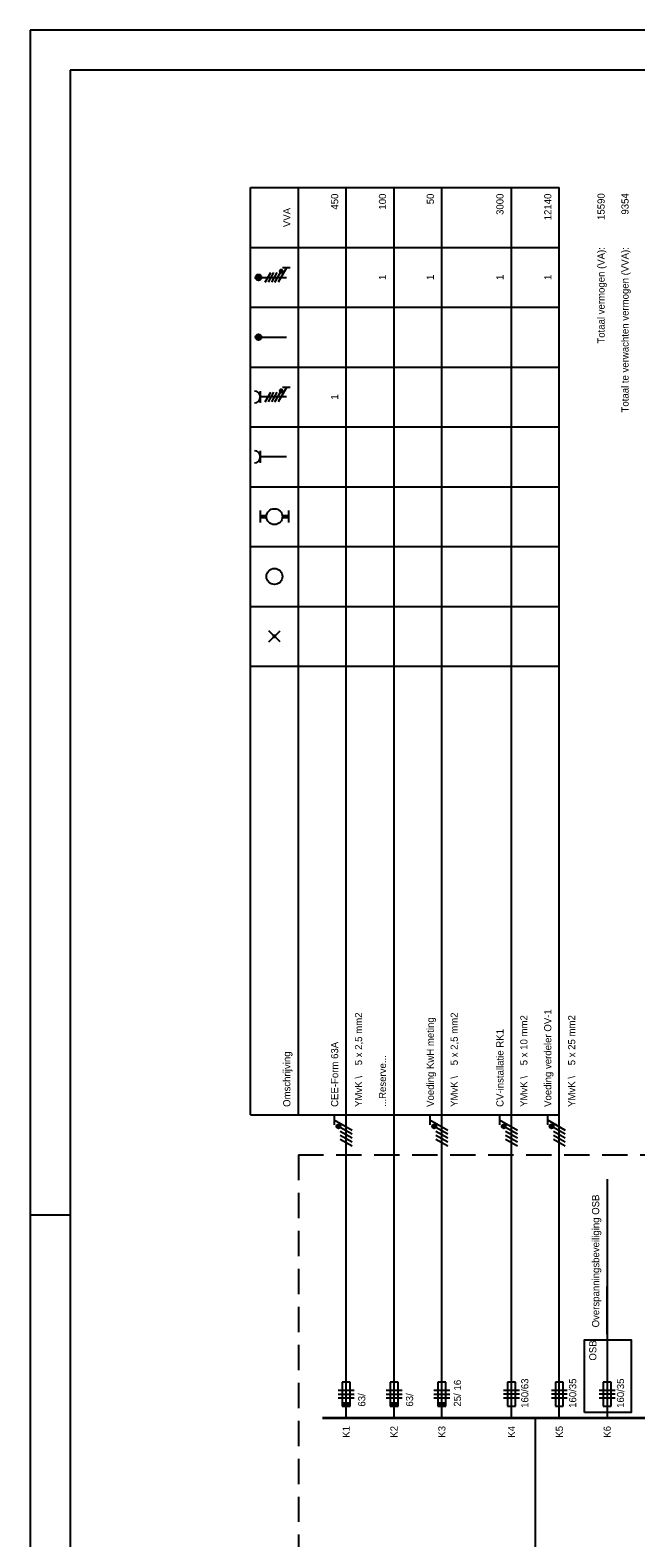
# Model space of a CAD drawing. Extents: x 0 to 841, y 0 to 594.
# Tile 2 of 7: x 0 to 152, y 216 to 594. Entities that reach past the tile are written whole.
import ezdxf
from ezdxf.enums import TextEntityAlignment as Align

# ---------------------------------------------------------------- set-up
doc = ezdxf.new("R2010")
doc.units = 0
doc.linetypes.add('HIDDEN', pattern=[9.525, 6.35, -3.175])
doc.layers.get('0').update_dxf_attribs({"linetype": 'CONTINUOUS'})
for name, color, linetype in [('BL$2----', 7, 'CONTINUOUS'), ('EL$1----', 3, 'CONTINUOUS'), ('EL$1----_HKL', 3, 'CONTINUOUS')]:
    doc.layers.add(name, color=color, linetype=linetype)
doc.styles.add('BURO-018', font='BUROFONT', dxfattribs={"height": 1.8})

# ---------------------------------------------------------------- blocks, each defined once
blk = doc.blocks.new('B10')
at = {"color": 0, "linetype": 'Continuous'}
for p, q in [((0, 0), (0, 21)), ((-1, 9), (-1, 3)), ((1, 9), (-1, 9)), ((1, 3), (1, 9)), ((-2, 7), (2, 7)), ((-2, 6), (2, 6)), ((2, 5), (-2, 5)), ((-1, 3), (1, 3))]:
    blk.add_line(p, q, dxfattribs=at)
blk.add_solid([(-1, 3), (-1, 4), (1, 3), (1, 4)], dxfattribs=at)
at = {"color": 1, "style": 'BURO-018'}
blk.add_attdef('E_VRIJ1', (-3, 12), '', height=1.8, rotation=90, dxfattribs=at)
at = {"color": 1, "linetype": 'Continuous', "style": 'BURO-018'}
blk.add_attdef('E_ISP', text='', height=1.8, rotation=90, dxfattribs=at).set_placement((3, 6.9), align=Align.TOP_LEFT)
blk.add_attdef('E_ISPH', text='', height=1.8, rotation=90, dxfattribs=at).set_placement((3, 6.2), align=Align.TOP_RIGHT)
blk = doc.blocks.new('m1')
at = {"color": 0, "linetype": 'Continuous'}
blk.add_line((0, 21), (0, 33), dxfattribs=at)
blk = doc.blocks.new('b1s')
at = {"color": 0, "linetype": 'Continuous'}
blk.add_line((0, 33), (0, 54), dxfattribs=at)
blk = doc.blocks.new('m1s')
at = {"color": 0, "linetype": 'Continuous'}
blk.add_line((0, 54), (0, 66), dxfattribs=at)
blk = doc.blocks.new('KOLNR1')
at = {"color": 0, "linetype": 'Continuous'}
for p, q in [((1.41, -1.41), (-1.41, 1.41)), ((-1.41, -1.41), (1.41, 1.41))]:
    blk.add_line(p, q, dxfattribs=at)
at = {"color": 0, "linetype": 'Continuous', "const_width": 0.5}
blk.add_lwpolyline([(-0.25, 0, 1), (0.25, 0, 1)], format="xyb", close=True, dxfattribs=at)
blk = doc.blocks.new('KOLNR3')
at = {"color": 0, "linetype": 'Continuous'}
blk.add_circle((0, 0), 2, dxfattribs=at)
blk = doc.blocks.new('KOLNR5')
at = {"color": 0, "linetype": 'Continuous'}
for p, q in [((-3.5, -1.5), (-3.5, 1.5)), ((3.5, 1.5), (3.5, -1.5))]:
    blk.add_line(p, q, dxfattribs=at)
at = {"color": 0, "linetype": 'Continuous', "const_width": 1}
for points in [[(-2, 0), (-3.5, 0)], [(2, 0), (3.5, 0)]]:
    blk.add_lwpolyline(points, dxfattribs=at)
at = {"color": 0, "linetype": 'Continuous'}
blk.add_circle((0, 0), 2, dxfattribs=at)
blk = doc.blocks.new('KOLNR6')
at = {"color": 0, "linetype": 'Continuous'}
for p, q in [((-3.5, -1.5), (-3.5, 1.5)), ((3, 0), (-3.5, 0))]:
    blk.add_line(p, q, dxfattribs=at)
blk.add_arc((-5, 0), 1.5, 270, 90, dxfattribs=at)
blk = doc.blocks.new('KOLNR7')
at = {"color": 0, "linetype": 'Continuous'}
for p, q in [((-3.5, -1.5), (-3.5, 1.5)), ((3, 0), (-3.5, 0)), ((-2.29, -1.2), (-0.91, 1.2)), ((-1.49, -1.2), (-0.11, 1.2)), ((-0.69, -1.2), (0.69, 1.2)), ((0.11, -1.2), (1.49, 1.2)), ((2.99, 2.4), (0.91, -1.2)), ((3.99, 2.4), (1.99, 2.4))]:
    blk.add_line(p, q, dxfattribs=at)
at = {"color": 0, "linetype": 'Continuous', "const_width": 0.4}
blk.add_lwpolyline([(1.69, 1.35, 1), (1.69, 1.75, 1)], format="xyb", close=True, dxfattribs=at)
at = {"color": 0, "linetype": 'Continuous'}
blk.add_circle((1.69, 1.55), 0.4, dxfattribs=at)
blk.add_arc((-5, 0), 1.5, 270, 90, dxfattribs=at)
blk = doc.blocks.new('KOLNR8')
at = {"color": 0, "linetype": 'Continuous'}
blk.add_line((-4, 0), (3, 0), dxfattribs=at)
at = {"color": 0, "linetype": 'Continuous', "const_width": 0.75}
blk.add_lwpolyline([(-4, -0.375, 1), (-4, 0.375, 1)], format="xyb", close=True, dxfattribs=at)
at = {"color": 0, "linetype": 'Continuous'}
blk.add_circle((-4, 0), 0.75, dxfattribs=at)
blk = doc.blocks.new('KOLNR9')
at = {"color": 0, "linetype": 'Continuous'}
for p, q in [((-4, 0), (3, 0)), ((-2.29, -1.2), (-0.91, 1.2)), ((-1.49, -1.2), (-0.11, 1.2)), ((-0.69, -1.2), (0.69, 1.2)), ((0.11, -1.2), (1.49, 1.2)), ((2.99, 2.4), (0.91, -1.2)), ((3.99, 2.4), (1.99, 2.4))]:
    blk.add_line(p, q, dxfattribs=at)
for points, const_width in [([(-4, -0.38, 1), (-4, 0.38, 1)], 0.75), ([(1.69, 1.35, 1), (1.69, 1.75, 1)], 0.4)]:
    blk.add_lwpolyline(points, format="xyb", close=True, dxfattribs=dict(at, const_width=const_width))
for centre, radius in [((-4, 0), 0.75), ((1.69, 1.55), 0.4)]:
    blk.add_circle(centre, radius, dxfattribs=at)
blk = doc.blocks.new('L3')
at = {"color": 0, "linetype": 'Continuous'}
for p, q in [((-3, 75.98), (-3, 73.48)), ((-3, 74.73), (1.5, 72.13)), ((1.5, 71.13), (-1.5, 72.87)), ((1.5, 70.13), (-1.5, 71.87)), ((1.5, 69.13), (-1.5, 70.87)), ((1.5, 68.13), (-1.5, 69.87))]:
    blk.add_line(p, q, dxfattribs=at)
at = {"color": 0, "linetype": 'Continuous', "const_width": 0.5}
blk.add_lwpolyline([(-1.68, 73.12, 1), (-2.18, 73.12, 1)], format="xyb", close=True, dxfattribs=at)
at = {"color": 0, "linetype": 'Continuous'}
blk.add_circle((-1.93, 73.12), 0.5, dxfattribs=at)
blk = doc.blocks.new('072101B')
at = {"color": 0, "linetype": 'Continuous'}
for p, q in [((-2, 1), (2, 1)), ((-2, 0), (2, 0)), ((1, 3), (-1, 3)), ((-1, 3), (-1, -3)), ((1, -3), (1, 3)), ((2, -1), (-2, -1)), ((-1, -3), (1, -3))]:
    blk.add_line(p, q, dxfattribs=at)
at = {"color": 0, "linetype": 'Continuous', "style": 'BURO-018'}
blk.add_attdef('E_IMP', text='', height=1.8, rotation=90, dxfattribs=at).set_placement((3, 0.9), align=Align.TOP_LEFT)
blk.add_attdef('E_IMPH', text='', height=1.8, rotation=90, dxfattribs=at).set_placement((3, 0.2), align=Align.TOP_RIGHT)
blk = doc.blocks.new('A1-HOR')
at = {"linetype": 'Continuous'}
for p, q in [((841, 594), (0, 594)), ((0, 594), (0, 0)), ((831, 584), (10, 584)), ((10, 584), (10, 10)), ((0, 297), (10, 297))]:
    blk.add_line(p, q, dxfattribs=at)

msp = doc.modelspace()

# ---------------------------------------------------------------- linework, layer by layer
at = {"color": 3}
msp.add_line((144.73, 305.91), (144.73, 246.02), dxfattribs=at)
at = {"layer": 'EL$1----'}
msp.add_line((126.68, 246.02), (126.68, 201.13), dxfattribs=at)
at = {"layer": 'EL$1----', "color": 1}
msp.add_lwpolyline([(139.02, 247.41), (139.02, 265.65), (150.71, 265.65), (150.71, 247.41)], close=True, dxfattribs=at)
at = {"layer": 'EL$1----_HKL', "color": 1}
for p, q in [((55.27, 322.02), (55.27, 554.52)), ((55.27, 554.52), (132.73, 554.52)), ((67.27, 322.02), (67.27, 554.52)), ((55.27, 539.52), (132.73, 539.52)), ((55.27, 524.52), (132.73, 524.52)), ((55.27, 509.52), (132.73, 509.52)), ((55.27, 494.52), (132.73, 494.52)), ((55.27, 479.52), (132.73, 479.52)), ((55.27, 464.52), (132.73, 464.52)), ((55.27, 449.52), (132.73, 449.52)), ((55.27, 434.52), (132.73, 434.52)), ((55.27, 322.02), (132.73, 322.02))]:
    msp.add_line(p, q, dxfattribs=at)
at = {"layer": 'EL$1----_HKL'}
for p, q in [((79.27, 312.02), (79.27, 554.52)), ((91.27, 312.02), (91.27, 554.52)), ((103.27, 312.02), (103.27, 554.52)), ((120.73, 246.02), (120.73, 554.52)), ((132.73, 246.02), (132.73, 554.52))]:
    msp.add_line(p, q, dxfattribs=at)
at = {"layer": 'EL$1----_HKL', "color": 1, "linetype": 'HIDDEN'}
for q in [(67.27, 211.2), (226.42, 312.02)]:
    msp.add_line((67.27, 312.02), q, dxfattribs=at)
at = {"layer": 'EL$1----_HKL'}
for points in [[(85.27, 246.02, 0.7, 0.7, 0), (73.27, 246.02, 0.7, 0.7, 0)], [(97.27, 246.02, 0.7, 0.7, 0), (85.27, 246.02, 0.7, 0.7, 0)], [(114.73, 246.02, 0.7, 0.7, 0), (97.27, 246.02, 0.7, 0.7, 0)], [(126.73, 246.02, 0.7, 0.7, 0), (114.73, 246.02, 0.7, 0.7, 0)], [(138.73, 246.02, 0.7, 0.7, 0), (126.73, 246.02, 0.7, 0.7, 0)], [(150.73, 246.02, 0.7, 0.7, 0), (138.73, 246.02, 0.7, 0.7, 0)], [(162.73, 246.02, 0.7, 0.7, 0), (150.73, 246.02, 0.7, 0.7, 0)]]:
    msp.add_lwpolyline(points, format="xyseb", dxfattribs=at)

# ---------------------------------------------------------------- block references
at = {"layer": 'BL$2----'}
msp.add_blockref('A1-HOR', (0, 0), dxfattribs=at)
at = {"layer": 'EL$1----'}
for p in [(79.27, 246.02), (103.27, 246.02), (120.73, 246.02), (132.73, 246.02)]:
    msp.add_blockref('L3', p, dxfattribs=at)
ref = msp.add_blockref('072101B', (120.73, 252.02), dxfattribs=dict(at, rotation=180))
ref.add_attrib('E_IMPH', '160/63', dxfattribs={"layer": '0', "color": 7, "linetype": 'Continuous', "height": 1.8, "rotation": 90, "style": 'BURO-018'}).set_placement((123.17, 255.92), align=Align.TOP_RIGHT)
ref = msp.add_blockref('072101B', (132.73, 252.02), dxfattribs=dict(at, rotation=180))
ref.add_attrib('E_IMPH', '160/35', dxfattribs={"layer": '0', "color": 7, "linetype": 'Continuous', "height": 1.8, "rotation": 90, "style": 'BURO-018'}).set_placement((135.17, 255.92), align=Align.TOP_RIGHT)
ref = msp.add_blockref('072101B', (144.73, 252.02), dxfattribs=dict(at, rotation=180))
ref.add_attrib('E_IMPH', '160/35', dxfattribs={"layer": '0', "color": 7, "linetype": 'Continuous', "height": 1.8, "rotation": 90, "style": 'BURO-018'}).set_placement((147.17, 255.92), align=Align.TOP_RIGHT)
at = {"layer": 'EL$1----_HKL'}
for name, p in [('KOLNR9', (61.27, 532.02)), ('KOLNR8', (61.27, 517.02)), ('KOLNR7', (61.27, 502.02)), ('KOLNR6', (61.27, 487.02)), ('KOLNR5', (61.27, 472.02)), ('KOLNR3', (61.27, 457.02)), ('KOLNR1', (61.27, 442.02)), ('m1s', (79.27, 246.02)), ('m1s', (91.27, 246.02)), ('m1s', (103.27, 246.02)), ('b1s', (79.27, 246.02)), ('b1s', (91.27, 246.02)), ('b1s', (103.27, 246.02)), ('m1', (79.27, 246.02)), ('m1', (91.27, 246.02)), ('m1', (103.27, 246.02)), ('m1', (144.73, 246.02))]:
    msp.add_blockref(name, p, dxfattribs=at)
for p, values in [((79.27, 246.02), {'E_ISPH': '63/'}), ((91.27, 246.02), {'E_ISPH': '63/'}), ((103.27, 246.02), {'E_ISPH': '25/', 'E_ISP': '16'})]:
    msp.add_blockref('B10', p, dxfattribs=at).add_auto_attribs(values)

# ---------------------------------------------------------------- texts
at = {"layer": 'EL$1----_HKL', "color": 7, "style": 'BURO-018'}
for s, p in [('450', (77.27, 553.02)), ('100', (89.27, 553.02)), ('50', (101.27, 553.02)), ('3000', (118.73, 553.02)), ('12140', (130.73, 553.02)), ('15590', (144.1, 553.11)), (' 9354', (150.1, 553.11)), ('Totaal vermogen (VA):', (144.1, 539.61)), ('Totaal te verwachten vermogen (VVA):', (150.1, 539.61))]:
    msp.add_text(s, height=1.8, rotation=90, dxfattribs=at).set_placement(p, align=Align.RIGHT)
for s, p in [('VVA', (65.27, 547.02)), ('1', (89.27, 532.02)), ('1', (101.27, 532.02)), ('1', (118.73, 532.02)), ('1', (130.73, 532.02)), ('1', (77.27, 502.02))]:
    msp.add_text(s, height=1.8, rotation=90, dxfattribs=at).set_placement(p, align=Align.CENTER)
for s, p in [('Voeding KwH meting', (101.27, 324.02)), ('Voeding verdeler OV-1', (130.73, 324.02)), ('YMvK \\    5 x 2,5 mm2', (83.27, 324.02)), ('YMvK \\    5 x 2,5 mm2', (107.27, 324.02)), ('CV-installatie RK1', (118.73, 324.02)), ('YMvK \\    5 x 10 mm2', (124.73, 324.02)), ('YMvK \\    5 x 25 mm2', (136.73, 324.02)), ('Omschrijving', (65.27, 324.02)), ('CEE-Form 63A', (77.27, 324.02)), ('...Reserve...', (89.27, 324.02)), ('Overspanningsbeveiliging OSB', (142.73, 268.73)), ('OSB', (142.02, 260.41))]:
    msp.add_text(s, height=1.8, rotation=90, dxfattribs=at).set_placement(p)
for s, p in [('K1', (79.27, 244.02)), ('K2', (91.27, 244.02)), ('K3', (103.27, 244.02)), ('K4', (120.73, 244.02)), ('K5', (132.73, 244.02)), ('K6', (144.73, 244.02))]:
    msp.add_text(s, height=1.8, rotation=90, dxfattribs=at).set_placement(p, align=Align.MIDDLE_RIGHT)

doc.saveas('drawing.dxf')
